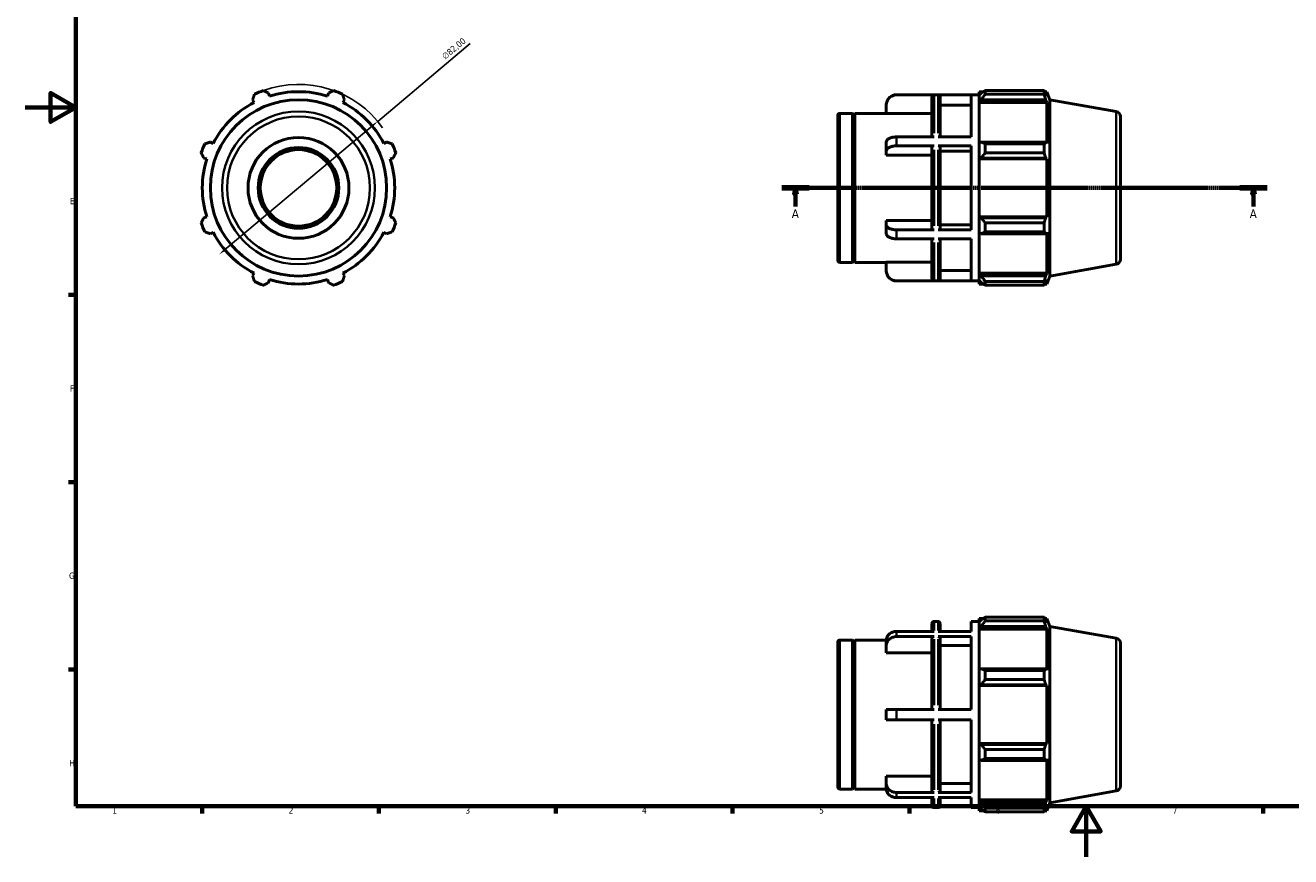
# Model space of a CAD drawing. Header units: millimetres. Extents: x 0 to 931, y 0 to 642.
# Tile 1 of 4: x 0 to 502, y 0 to 330. Entities that reach past the tile are written whole.
import ezdxf

# ---------------------------------------------------------------- set-up
doc = ezdxf.new("R2010")
doc.units = ezdxf.units.MM
doc.linetypes.add('CHAIN', pattern=[0.7087, 0.4724, -0.0591, 0.1181, -0.0591])
for name, color, linetype, lineweight in [('Border (ISO)', 7, 'Continuous', 70), ('Dimension (ISO)', 7, 'Continuous', 25), ('Section Line (ISO)', 7, 'CHAIN', 70), ('Visible (ISO)', 7, 'Continuous', 50), ('Visible Narrow (ISO)', 7, 'Continuous', 35)]:
    doc.layers.add(name, color=color, linetype=linetype, lineweight=lineweight)
doc.styles.add('Label Text (ISO)', font='tahoma.ttf')
doc.styles.add('Note Text (ISO)', font='tahoma.ttf')
doc.dimstyles.new('Default (ISO)', dxfattribs={"dimtxt": 2.5, "dimasz": 2.5, "dimexe": 3.175, "dimexo": 0, "dimgap": 0.762, "dimtad": 1, "dimrnd": 1e-08, "dimzin": 0, "dimtxsty": 'Note Text (ISO)', "dimcen": 0.09, "dimdle": 10, "dimclrd": 256, "dimclre": 256, "dimclrt": 232, "dimazin": 0, "dimtfac": 1.40208, "dimtmove": 0, "dimatfit": 3, "dimfxl": 1, "dimtolj": 1, "dimtzin": 0, "dimlwd": -1, "dimlwe": -1, "dimarcsym": 0})

# ---------------------------------------------------------------- blocks, each defined once
blk = doc.blocks.new('Borders Default Border')
at = {"layer": 'Border (ISO)'}
for p, q in [((20, 222.75), (17.1, 222.75)), ((20, 148.5), (17.1, 148.5)), ((20, 74.25), (17.1, 74.25)), ((70.08, 20), (70.08, 17.1)), ((140.17, 20), (140.17, 17.1)), ((210.25, 20), (210.25, 17.1)), ((280.33, 20), (280.33, 17.1)), ((350.42, 20), (350.42, 17.1)), ((490.58, 20), (490.58, 17.1))]:
    blk.add_line(p, q, dxfattribs=at)
at = {"layer": 'Border (ISO)', "flags": 128}
for points in [[(20, 20), (20, 574), (821, 574), (821, 20), (20, 20)], [(0, 297), (20, 297), (10, 302.77), (10, 291.23), (20, 297)], [(420.5, 0), (420.5, 20), (414.73, 10), (426.27, 10), (420.5, 20)]]:
    blk.add_lwpolyline(points, dxfattribs=at)
at = {"layer": 'Border (ISO)', "color": 232, "true_color": 0xca0064, "char_height": 2.5, "attachment_point": 7, "style": 'Note Text (ISO)'}
for s, insert in [('E', (17.64, 258.63)), ('F', (17.7, 184.38)), ('G', (17.31, 110.08)), ('H', (17.44, 35.88)), ('1', (34.48, 17.1)), ('2', (104.37, 17.1)), ('3', (174.43, 17.05)), ('4', (244.42, 17.1)), ('5', (314.64, 17.05)), ('6', (384.66, 17.05)), ('7', (454.77, 17.1))]:
    blk.add_mtext(s, dxfattribs=dict(at, insert=insert))
blk = doc.blocks.new('2dTransSection0')
at = {"layer": 'Section Line (ISO)', "linetype": 'CHAIN'}
blk.add_line((299.83, 265.11), (492.23, 265.11), dxfattribs=at)
at = {"layer": 'Section Line (ISO)', "linetype": 'Continuous', "lineweight": 140}
for p, q in [((299.83, 265.11), (310.73, 265.11)), ((481.33, 265.11), (492.23, 265.11))]:
    blk.add_line(p, q, dxfattribs=at)
at = {"layer": 'Section Line (ISO)', "linetype": 'Continuous'}
for p, q in [((305.28, 265.11), (304.78, 262.61)), ((304.78, 262.61), (305.78, 262.61)), ((305.28, 262.61), (305.28, 265.11)), ((305.78, 262.61), (305.28, 265.11)), ((305.28, 257.71), (305.28, 262.61)), ((486.78, 265.11), (486.28, 262.61)), ((486.28, 262.61), (487.28, 262.61)), ((486.78, 262.61), (486.78, 265.11)), ((487.28, 262.61), (486.78, 265.11)), ((486.78, 257.71), (486.78, 262.61))]:
    blk.add_line(p, q, dxfattribs=at)
at = {"layer": 'Section Line (ISO)', "linetype": 'Continuous', "flags": 128}
for points in [[(305.78, 262.61), (305.28, 265.11), (304.78, 262.61), (305.78, 262.61)], [(487.28, 262.61), (486.78, 265.11), (486.28, 262.61), (487.28, 262.61)]]:
    blk.add_lwpolyline(points, dxfattribs=at)
at = {"layer": 'Section Line (ISO)'}
for points in [[(305.78, 262.61), (305.28, 265.11), (304.78, 262.61), (305.78, 262.61)], [(487.28, 262.61), (486.78, 265.11), (486.28, 262.61), (487.28, 262.61)]]:
    blk.add_solid(points, dxfattribs=at)
at = {"layer": 'Section Line (ISO)', "char_height": 3.5, "attachment_point": 7, "style": 'Label Text (ISO)'}
for insert in [(303.79, 253.11), (485.29, 253.11)]:
    blk.add_mtext('A', dxfattribs=dict(at, insert=insert))
blk = doc.blocks.new('*D7')
at = {"layer": 'Defpoints', "color": 0, "transparency": 16777216}
for p in [(139.68, 291.47), (76.88, 238.74)]:
    blk.add_point(p, dxfattribs=at)
at = {"layer": 'Dimension (ISO)', "transparency": 16777216}
for p, q in [((139.68, 291.47), (176.35, 322.27)), ((78.8, 240.35), (137.77, 289.86))]:
    blk.add_line(p, q, dxfattribs=at)
blk.add_arc((108.28, 265.11), 41, 35.5833, 109.792, dxfattribs=at)
for points in [[(137.5, 290.18), (138.03, 289.55), (139.68, 291.47)], [(78.53, 240.67), (79.07, 240.03), (76.88, 238.74)]]:
    blk.add_solid(points, dxfattribs=at)
at = {"layer": 'Dimension (ISO)', "color": 232, "true_color": 0xca0064, "transparency": 16777216, "insert": (164.8, 317.76), "char_height": 2.5, "attachment_point": 1, "rotation": 40.0203, "style": 'Note Text (ISO)'}
blk.add_mtext('\\A1;∅82,00', dxfattribs=at)

msp = doc.modelspace()

# ---------------------------------------------------------------- linework, layer by layer
at = {"layer": 'Visible (ISO)'}
for p, q in [((96.815, 301.472), (96.446, 302.645)), ((120.117, 302.645), (119.747, 301.472)), ((345.331, 302.007), (378.031, 302.007)), ((360.165, 301.95), (345.331, 301.95)), ((359.365, 285.303), (359.365, 301.148)), ((374.831, 301.95), (361.765, 301.95)), ((362.565, 301.148), (362.565, 285.303)), ((374.831, 285.303), (374.831, 301.95)), ((378.031, 303.237), (378.031, 301.863)), ((378.031, 303.237), (379.777, 303.237)), ((378.851, 302.645), (378.031, 301.863)), ((378.031, 299.292), (378.031, 301.863)), ((380.491, 303.685), (380.491, 302.202)), ((380.491, 303.685), (403.825, 303.685)), ((403.825, 302.202), (380.491, 302.202)), ((403.825, 302.202), (403.825, 303.685)), ((404.085, 303.237), (404.869, 303.237)), ((404.869, 301.472), (404.421, 302.645)), ((406.031, 300.044), (404.869, 303.237)), ((404.869, 301.472), (404.869, 303.237)), ((90.107, 300.019), (90.675, 298.928)), ((125.888, 298.928), (126.456, 300.019)), ((341.231, 297.842), (341.231, 297.907)), ((341.231, 294.555), (341.231, 297.842)), ((374.831, 297.842), (362.565, 297.842)), ((378.031, 299.292), (378.851, 300.019)), ((378.031, 298.928), (378.031, 299.292)), ((378.031, 298.928), (378.031, 282.902)), ((378.031, 298.928), (404.869, 298.928)), ((378.851, 300.019), (404.421, 300.019)), ((404.421, 300.019), (404.869, 298.928)), ((404.869, 282.713), (404.869, 298.928)), ((406.031, 230.169), (406.031, 300.044)), ((432.379, 295.398), (406.031, 300.044)), ((322.031, 236.387), (322.031, 293.827)), ((322.831, 294.627), (327.831, 294.627)), ((327.831, 235.587), (327.831, 294.627)), ((328.331, 294.127), (327.831, 294.627)), ((328.331, 294.127), (328.831, 294.627)), ((328.331, 236.087), (328.331, 294.127)), ((328.831, 235.587), (328.831, 294.627)), ((328.831, 294.627), (341.231, 294.627)), ((359.365, 294.555), (341.231, 294.555)), ((434.031, 293.428), (434.031, 236.785)), ((74.46, 282.713), (73.369, 283.281)), ((143.194, 283.281), (142.103, 282.713)), ((341.231, 279.699), (341.231, 283.25)), ((360.165, 285.303), (345.331, 285.303)), ((360.165, 281.753), (345.331, 281.753)), ((359.365, 248.861), (359.365, 281.352)), ((374.831, 285.303), (361.765, 285.303)), ((374.831, 281.753), (361.765, 281.753)), ((362.565, 281.352), (362.565, 248.861)), ((374.831, 248.46), (374.831, 281.753)), ((378.851, 283.281), (378.031, 282.902)), ((378.031, 276.696), (378.031, 282.902)), ((404.421, 283.281), (378.851, 283.281)), ((380.491, 282.569), (380.491, 278.989)), ((380.491, 282.569), (403.825, 282.569)), ((403.825, 278.989), (403.825, 282.569)), ((404.869, 282.713), (404.421, 283.281)), ((70.743, 276.942), (71.916, 276.572)), ((144.647, 276.572), (145.82, 276.942)), ((341.231, 278.056), (341.231, 279.699)), ((359.365, 278.056), (341.231, 278.056)), ((374.831, 279.699), (362.565, 279.699)), ((378.031, 276.696), (378.851, 276.942)), ((378.031, 276.572), (378.031, 276.696)), ((378.031, 276.572), (378.031, 253.641)), ((378.031, 276.572), (404.869, 276.572)), ((378.851, 276.942), (404.421, 276.942)), ((403.825, 278.989), (380.491, 278.989)), ((404.421, 276.942), (404.869, 276.572)), ((404.869, 253.641), (404.869, 276.572)), ((71.916, 253.641), (70.743, 253.271)), ((145.82, 253.271), (144.647, 253.641)), ((341.231, 250.514), (341.231, 252.158)), ((341.231, 252.158), (359.365, 252.158)), ((378.031, 253.517), (378.031, 253.641)), ((378.031, 253.641), (404.869, 253.641)), ((378.851, 253.271), (378.031, 253.517)), ((378.031, 247.311), (378.031, 253.517)), ((404.421, 253.271), (378.851, 253.271)), ((380.491, 251.224), (380.491, 247.644)), ((380.491, 251.224), (403.825, 251.224)), ((403.825, 247.644), (403.825, 251.224)), ((404.869, 253.641), (404.421, 253.271)), ((73.369, 246.932), (74.46, 247.5)), ((142.103, 247.5), (143.194, 246.932)), ((341.231, 246.963), (341.231, 250.514)), ((360.165, 248.46), (345.331, 248.46)), ((374.831, 248.46), (361.765, 248.46)), ((362.565, 250.514), (374.831, 250.514)), ((378.031, 247.311), (378.851, 246.932)), ((378.031, 247.311), (378.031, 231.285)), ((378.851, 246.932), (404.421, 246.932)), ((403.825, 247.644), (380.491, 247.644)), ((404.421, 246.932), (404.869, 247.5)), ((404.869, 231.285), (404.869, 247.5)), ((360.165, 244.91), (345.331, 244.91)), ((359.365, 229.065), (359.365, 244.91)), ((374.831, 244.91), (361.765, 244.91)), ((362.565, 244.91), (362.565, 229.065)), ((374.831, 228.264), (374.831, 244.91)), ((328.331, 236.087), (327.831, 235.587)), ((328.331, 236.087), (328.831, 235.587)), ((90.675, 231.285), (90.107, 230.194)), ((126.456, 230.194), (125.888, 231.285)), ((322.831, 235.587), (327.831, 235.587)), ((328.831, 235.587), (341.231, 235.587)), ((341.231, 232.371), (341.231, 235.658)), ((341.231, 235.658), (359.365, 235.658)), ((341.231, 232.307), (341.231, 232.371)), ((362.565, 232.371), (374.831, 232.371)), ((378.031, 230.921), (378.031, 231.285)), ((378.031, 231.285), (404.869, 231.285)), ((378.031, 228.35), (378.031, 230.921)), ((378.851, 230.194), (378.031, 230.921)), ((404.869, 231.285), (404.421, 230.194)), ((432.379, 234.815), (406.031, 230.169)), ((96.446, 227.568), (96.815, 228.741)), ((119.747, 228.741), (120.117, 227.568)), ((360.165, 228.264), (345.331, 228.264)), ((345.331, 228.207), (378.031, 228.207)), ((374.831, 228.264), (361.765, 228.264)), ((378.031, 228.35), (378.851, 227.568)), ((378.031, 228.35), (378.031, 226.977)), ((378.031, 226.977), (379.777, 226.977)), ((404.421, 230.194), (378.851, 230.194)), ((380.491, 228.011), (380.491, 226.528)), ((380.491, 228.011), (403.825, 228.011)), ((403.825, 226.528), (380.491, 226.528)), ((403.825, 226.528), (403.825, 228.011)), ((404.085, 226.977), (404.869, 226.977)), ((404.421, 227.568), (404.869, 228.741)), ((406.031, 230.169), (404.869, 226.977)), ((404.869, 226.977), (404.869, 228.741)), ((359.365, 89.282), (359.365, 92.45)), ((360.165, 93.25), (361.765, 93.25)), ((362.565, 92.45), (362.565, 89.282)), ((374.831, 89.282), (374.831, 93.25)), ((374.831, 93.25), (378.031, 93.25)), ((378.031, 94.48), (378.031, 93.106)), ((378.031, 94.48), (379.777, 94.48)), ((378.851, 93.888), (378.031, 93.106)), ((378.031, 90.535), (378.031, 93.106)), ((378.031, 90.535), (378.851, 91.262)), ((378.031, 90.171), (378.031, 90.535)), ((378.851, 91.262), (404.421, 91.262)), ((380.491, 94.928), (380.491, 93.445)), ((380.491, 94.928), (403.825, 94.928)), ((403.825, 93.445), (380.491, 93.445)), ((403.825, 93.445), (403.825, 94.928)), ((404.085, 94.48), (404.869, 94.48)), ((404.869, 92.715), (404.421, 93.888)), ((404.421, 91.262), (404.869, 90.171)), ((406.031, 91.287), (404.869, 94.48)), ((404.869, 92.715), (404.869, 94.48)), ((406.031, 21.412), (406.031, 91.287)), ((432.379, 86.641), (406.031, 91.287)), ((322.831, 85.87), (327.831, 85.87)), ((327.831, 26.83), (327.831, 85.87)), ((328.331, 85.37), (327.831, 85.87)), ((328.331, 85.37), (328.831, 85.87)), ((328.331, 27.33), (328.331, 85.37)), ((328.831, 26.83), (328.831, 85.87)), ((328.831, 85.87), (341.235, 85.87)), ((341.231, 83.675), (341.231, 85.725)), ((360.165, 89.282), (345.331, 89.282)), ((360.165, 87.232), (345.331, 87.232)), ((359.365, 58.4), (359.365, 86.538)), ((374.831, 89.282), (361.765, 89.282)), ((374.831, 87.232), (361.765, 87.232)), ((362.565, 86.538), (362.565, 58.4)), ((374.831, 58.4), (374.831, 87.232)), ((378.031, 90.171), (378.031, 74.145)), ((378.031, 90.171), (404.869, 90.171)), ((404.869, 73.956), (404.869, 90.171)), ((322.031, 27.63), (322.031, 85.07)), ((341.231, 80.828), (341.231, 83.675)), ((359.365, 80.828), (341.231, 80.828)), ((374.831, 83.675), (362.565, 83.675)), ((434.031, 84.671), (434.031, 28.028)), ((378.851, 74.524), (378.031, 74.145)), ((378.031, 67.939), (378.031, 74.145)), ((404.421, 74.524), (378.851, 74.524)), ((380.491, 73.812), (380.491, 70.232)), ((380.491, 73.812), (403.825, 73.812)), ((403.825, 70.232), (380.491, 70.232)), ((403.825, 70.232), (403.825, 73.812)), ((404.869, 73.956), (404.421, 74.524)), ((378.031, 67.939), (378.851, 68.185)), ((378.031, 67.816), (378.031, 67.939)), ((378.031, 67.816), (378.031, 44.884)), ((378.031, 67.816), (404.869, 67.816)), ((378.851, 68.185), (404.421, 68.185)), ((404.421, 68.185), (404.869, 67.816)), ((404.869, 44.884), (404.869, 67.816)), ((341.231, 54.3), (341.231, 58.4)), ((360.165, 58.4), (345.331, 58.4)), ((361.765, 58.4), (374.831, 58.4)), ((360.165, 54.3), (345.331, 54.3)), ((359.365, 26.162), (359.365, 54.3)), ((374.831, 54.3), (361.765, 54.3)), ((362.565, 54.3), (362.565, 26.162)), ((374.831, 25.468), (374.831, 54.3)), ((378.031, 44.76), (378.031, 44.884)), ((378.031, 44.884), (404.869, 44.884)), ((378.031, 38.554), (378.031, 44.76)), ((378.851, 44.514), (378.031, 44.76)), ((404.421, 44.514), (378.851, 44.514)), ((380.491, 42.467), (380.491, 38.887)), ((380.491, 42.467), (403.825, 42.467)), ((403.825, 38.887), (403.825, 42.467)), ((404.869, 44.884), (404.421, 44.514)), ((378.031, 38.554), (378.031, 22.528)), ((378.031, 38.554), (378.851, 38.175)), ((378.851, 38.175), (404.421, 38.175)), ((403.825, 38.887), (380.491, 38.887)), ((404.421, 38.175), (404.869, 38.743)), ((404.869, 22.528), (404.869, 38.743)), ((341.231, 29.025), (341.231, 31.871)), ((341.231, 31.871), (359.365, 31.871)), ((322.831, 26.83), (327.831, 26.83)), ((328.331, 27.33), (327.831, 26.83)), ((328.331, 27.33), (328.831, 26.83)), ((328.831, 26.83), (341.235, 26.83)), ((341.231, 26.975), (341.231, 29.025)), ((360.165, 25.468), (345.331, 25.468)), ((374.831, 25.468), (361.765, 25.468)), ((362.565, 29.025), (374.831, 29.025)), ((432.379, 26.058), (406.031, 21.412)), ((360.165, 23.418), (345.331, 23.418)), ((359.365, 20.25), (359.365, 23.418)), ((374.831, 23.418), (361.765, 23.418)), ((362.565, 23.418), (362.565, 20.25)), ((374.831, 19.45), (374.831, 23.418)), ((378.031, 22.164), (378.031, 22.528)), ((378.031, 22.528), (404.869, 22.528)), ((378.031, 19.593), (378.031, 22.164)), ((378.851, 21.437), (378.031, 22.164)), ((404.421, 21.437), (378.851, 21.437)), ((404.869, 22.528), (404.421, 21.437)), ((406.031, 21.412), (404.869, 18.22)), ((360.165, 19.45), (361.765, 19.45)), ((374.831, 19.45), (378.031, 19.45)), ((378.031, 19.593), (378.031, 18.22)), ((378.031, 19.593), (378.851, 18.811)), ((378.031, 18.22), (379.777, 18.22)), ((380.491, 19.254), (380.491, 17.772)), ((380.491, 19.254), (403.825, 19.254)), ((403.825, 17.772), (380.491, 17.772)), ((403.825, 17.772), (403.825, 19.254)), ((404.085, 18.22), (404.869, 18.22)), ((404.421, 18.811), (404.869, 19.984)), ((404.869, 18.22), (404.869, 19.984))]:
    msp.add_line(p, q, dxfattribs=at)
for radius in [34.937, 20, 16, 15.146]:
    msp.add_circle((108.281, 265.107), radius, dxfattribs=at)
for centre, radius, start, end in [((108.281, 265.107), 41, 109.79198, 115.20802), ((108.281, 265.107), 38.13, 72.5, 107.5), ((108.281, 265.107), 41, 64.79198, 70.20802), ((345.331, 297.907), 4.1, 90, 180), ((108.281, 265.107), 38.13, 117.5, 152.5), ((108.281, 265.107), 38.13, 27.5, 62.5), ((322.831, 293.827), 0.8, 90, 180), ((432.031, 293.428), 2, 0, 80), ((108.281, 265.107), 41, 154.79198, 160.20802), ((108.281, 265.107), 41, 19.79198, 25.20802), ((108.281, 265.107), 38.13, 162.5, 197.5), ((108.281, 265.107), 38.13, 342.5, 17.5), ((108.281, 265.107), 41, 199.79198, 205.20802), ((108.281, 265.107), 41, 334.79198, 340.20802), ((108.281, 265.107), 38.13, 207.5, 242.5), ((108.281, 265.107), 38.13, 297.5, 332.5), ((322.831, 236.387), 0.8, 180, 270), ((432.031, 236.785), 2, 280, 0), ((345.331, 232.307), 4.1, 180, 270), ((108.281, 265.107), 41, 244.79198, 250.20802), ((108.281, 265.107), 38.13, 252.5, 287.5), ((108.281, 265.107), 41, 289.79198, 295.20802), ((360.165, 92.45), 0.8, 90, 180), ((361.765, 92.45), 0.8, 0, 90), ((322.831, 85.07), 0.8, 90, 180), ((432.031, 84.671), 2, 0, 80), ((322.831, 27.63), 0.8, 180, 270), ((432.031, 28.028), 2, 280, 0), ((360.165, 20.25), 0.8, 180, 270), ((361.765, 20.25), 0.8, 270, 0)]:
    msp.add_arc(centre, radius, start, end, dxfattribs=at)
for points, weights in [([(90.107, 300.019), (90.456, 301.088), (90.819, 302.202)], [1.00262574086, 1.00172095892, 1]), ([(94.398, 303.685), (95.443, 303.154), (96.446, 302.645)], [1, 1.00172095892, 1.00262574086]), ([(120.117, 302.645), (121.12, 303.154), (122.164, 303.685)], [1.00262574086, 1.00172095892, 1]), ([(125.743, 302.202), (126.107, 301.088), (126.456, 300.019)], [1, 1.00172095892, 1.00262574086]), ([(380.491, 303.685), (379.638, 303.154), (378.851, 302.645)], [1.01215355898, 1.00879793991, 1.00463266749]), ([(378.851, 300.019), (379.638, 301.088), (380.491, 302.202)], [1.00463266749, 1.00879793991, 1.01215355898]), ([(403.825, 303.685), (404.135, 303.154), (404.421, 302.645)], [1, 1.00172095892, 1.00262574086]), ([(404.421, 300.019), (404.135, 301.088), (403.825, 302.202)], [1.00262574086, 1.00172095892, 1]), ([(71.186, 282.569), (72.299, 282.932), (73.369, 283.281)], [1, 1.00172095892, 1.00262574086]), ([(143.194, 283.281), (144.263, 282.932), (145.377, 282.569)], [1.00262574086, 1.00172095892, 1]), ([(380.491, 282.569), (379.638, 282.932), (378.851, 283.281)], [1.01215355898, 1.00879793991, 1.00463266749]), ([(403.825, 282.569), (404.135, 282.932), (404.421, 283.281)], [1, 1.00172095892, 1.00262574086]), ([(70.743, 276.942), (70.234, 277.945), (69.703, 278.989)], [1.00262574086, 1.00172095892, 1]), ([(146.859, 278.989), (146.329, 277.945), (145.82, 276.942)], [1, 1.00172095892, 1.00262574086]), ([(378.851, 276.942), (379.638, 277.945), (380.491, 278.989)], [1.00463266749, 1.00879793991, 1.01215355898]), ([(404.421, 276.942), (404.135, 277.945), (403.825, 278.989)], [1.00262574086, 1.00172095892, 1]), ([(69.703, 251.224), (70.234, 252.268), (70.743, 253.271)], [1, 1.00172095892, 1.00262574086]), ([(145.82, 253.271), (146.329, 252.268), (146.859, 251.224)], [1.00262574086, 1.00172095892, 1]), ([(380.491, 251.224), (379.638, 252.268), (378.851, 253.271)], [1.01215355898, 1.00879793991, 1.00463266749]), ([(403.825, 251.224), (404.135, 252.268), (404.421, 253.271)], [1, 1.00172095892, 1.00262574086]), ([(73.369, 246.932), (72.299, 247.281), (71.186, 247.644)], [1.00262574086, 1.00172095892, 1]), ([(145.377, 247.644), (144.263, 247.281), (143.194, 246.932)], [1, 1.00172095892, 1.00262574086]), ([(378.851, 246.932), (379.638, 247.281), (380.491, 247.644)], [1.00463266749, 1.00879793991, 1.01215355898]), ([(404.421, 246.932), (404.135, 247.281), (403.825, 247.644)], [1.00262574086, 1.00172095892, 1]), ([(90.819, 228.011), (90.456, 229.125), (90.107, 230.194)], [1, 1.00172095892, 1.00262574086]), ([(96.446, 227.568), (95.443, 227.059), (94.398, 226.528)], [1.00262574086, 1.00172095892, 1]), ([(122.164, 226.528), (121.12, 227.059), (120.117, 227.568)], [1, 1.00172095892, 1.00262574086]), ([(126.456, 230.194), (126.107, 229.125), (125.743, 228.011)], [1.00262574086, 1.00172095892, 1]), ([(380.491, 228.011), (379.638, 229.125), (378.851, 230.194)], [1.01215355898, 1.00879793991, 1.00463266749]), ([(378.851, 227.568), (379.638, 227.059), (380.491, 226.528)], [1.00463266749, 1.00879793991, 1.01215355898]), ([(403.825, 228.011), (404.135, 229.125), (404.421, 230.194)], [1, 1.00172095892, 1.00262574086]), ([(404.421, 227.568), (404.135, 227.059), (403.825, 226.528)], [1.00262574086, 1.00172095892, 1]), ([(380.491, 94.928), (379.638, 94.397), (378.851, 93.888)], [1.01215355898, 1.00879793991, 1.00463266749]), ([(378.851, 91.262), (379.638, 92.331), (380.491, 93.445)], [1.00463266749, 1.00879793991, 1.01215355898]), ([(403.825, 94.928), (404.135, 94.397), (404.421, 93.888)], [1, 1.00172095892, 1.00262574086]), ([(404.421, 91.262), (404.135, 92.331), (403.825, 93.445)], [1.00262574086, 1.00172095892, 1]), ([(380.491, 73.812), (379.638, 74.175), (378.851, 74.524)], [1.01215355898, 1.00879793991, 1.00463266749]), ([(378.851, 68.185), (379.638, 69.188), (380.491, 70.232)], [1.00463266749, 1.00879793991, 1.01215355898]), ([(403.825, 73.812), (404.135, 74.175), (404.421, 74.524)], [1, 1.00172095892, 1.00262574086]), ([(404.421, 68.185), (404.135, 69.188), (403.825, 70.232)], [1.00262574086, 1.00172095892, 1]), ([(380.491, 42.467), (379.638, 43.511), (378.851, 44.514)], [1.01215355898, 1.00879793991, 1.00463266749]), ([(403.825, 42.467), (404.135, 43.511), (404.421, 44.514)], [1, 1.00172095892, 1.00262574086]), ([(378.851, 38.175), (379.638, 38.524), (380.491, 38.887)], [1.00463266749, 1.00879793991, 1.01215355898]), ([(404.421, 38.175), (404.135, 38.524), (403.825, 38.887)], [1.00262574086, 1.00172095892, 1]), ([(380.491, 19.254), (379.638, 20.368), (378.851, 21.437)], [1.01215355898, 1.00879793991, 1.00463266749]), ([(403.825, 19.254), (404.135, 20.368), (404.421, 21.437)], [1, 1.00172095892, 1.00262574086]), ([(378.851, 18.811), (379.638, 18.302), (380.491, 17.772)], [1.00463266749, 1.00879793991, 1.01215355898]), ([(404.421, 18.811), (404.135, 18.302), (403.825, 17.772)], [1.00262574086, 1.00172095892, 1])]:
    msp.add_rational_spline(points, weights, degree=2, dxfattribs=at)
for points, knots in [([(341.231, 297.842), (341.231, 298.096), (341.256, 298.373), (341.364, 298.916), (341.447, 299.181), (341.641, 299.649), (341.769, 299.896), (342.076, 300.355), (342.254, 300.569), (342.612, 300.927), (342.825, 301.105), (343.284, 301.411), (343.529, 301.54), (343.997, 301.734), (344.261, 301.817), (344.802, 301.925), (345.078, 301.95), (345.331, 301.95)], [-0.60773247, -0.60773247, -0.60773247, -0.60773247, -0.53164551, -0.53164551, -0.45555856, -0.45555856, -0.37955732, -0.37955732, -0.30355608, -0.30355608, -0.22763702, -0.22763702, -0.15171797, -0.15171797, -0.07585898, -0.07585898, 0, 0, 0, 0]), ([(359.365, 301.148), (359.365, 301.247), (359.388, 301.364), (359.463, 301.546), (359.529, 301.645), (359.669, 301.785), (359.767, 301.851), (359.95, 301.926), (360.066, 301.95), (360.165, 301.95)], [0.35572023, 0.35572023, 0.35572023, 0.35572023, 0.38540215, 0.38540215, 0.41505897, 0.41505897, 0.4446868, 0.4446868, 0.47429123, 0.47429123, 0.47429123, 0.47429123]), ([(361.765, 301.95), (361.863, 301.95), (361.979, 301.926), (362.162, 301.851), (362.26, 301.785), (362.4, 301.645), (362.466, 301.546), (362.541, 301.364), (362.565, 301.247), (362.565, 301.148)], [0, 0, 0, 0, 0.02960443, 0.02960443, 0.05923226, 0.05923226, 0.08888908, 0.08888908, 0.118571, 0.118571, 0.118571, 0.118571]), ([(345.331, 285.303), (345.078, 285.303), (344.802, 285.291), (344.261, 285.237), (343.997, 285.196), (343.529, 285.099), (343.284, 285.034), (342.825, 284.881), (342.612, 284.792), (342.254, 284.613), (342.076, 284.506), (341.769, 284.276), (341.641, 284.153), (341.447, 283.919), (341.364, 283.786), (341.256, 283.515), (341.231, 283.377), (341.231, 283.25)], [0, 0, 0, 0, 0.07585898, 0.07585898, 0.15171797, 0.15171797, 0.22763702, 0.22763702, 0.30355608, 0.30355608, 0.37955732, 0.37955732, 0.45555856, 0.45555856, 0.53164551, 0.53164551, 0.60773247, 0.60773247, 0.60773247, 0.60773247]), ([(341.231, 279.699), (341.231, 279.826), (341.256, 279.964), (341.364, 280.236), (341.447, 280.368), (341.641, 280.603), (341.769, 280.726), (342.076, 280.955), (342.254, 281.062), (342.612, 281.241), (342.825, 281.33), (343.284, 281.484), (343.529, 281.548), (343.997, 281.645), (344.261, 281.686), (344.802, 281.74), (345.078, 281.753), (345.331, 281.753)], [-0.60773247, -0.60773247, -0.60773247, -0.60773247, -0.53164551, -0.53164551, -0.45555856, -0.45555856, -0.37955732, -0.37955732, -0.30355608, -0.30355608, -0.22763702, -0.22763702, -0.15171797, -0.15171797, -0.07585898, -0.07585898, 0, 0, 0, 0]), ([(360.165, 281.753), (360.066, 281.753), (359.95, 281.741), (359.767, 281.703), (359.669, 281.67), (359.529, 281.6), (359.463, 281.551), (359.388, 281.46), (359.365, 281.402), (359.365, 281.352)], [0, 0, 0, 0, 0.02960443, 0.02960443, 0.05923226, 0.05923226, 0.08888908, 0.08888908, 0.118571, 0.118571, 0.118571, 0.118571]), ([(362.565, 281.352), (362.565, 281.402), (362.541, 281.46), (362.466, 281.551), (362.4, 281.6), (362.26, 281.67), (362.162, 281.703), (361.979, 281.741), (361.863, 281.753), (361.765, 281.753)], [-0.118571, -0.118571, -0.118571, -0.118571, -0.08888908, -0.08888908, -0.05923226, -0.05923226, -0.02960443, -0.02960443, 0, 0, 0, 0]), ([(345.331, 248.46), (345.078, 248.46), (344.802, 248.473), (344.261, 248.527), (343.997, 248.568), (343.529, 248.665), (343.284, 248.729), (342.825, 248.883), (342.612, 248.972), (342.254, 249.151), (342.076, 249.258), (341.769, 249.487), (341.641, 249.61), (341.447, 249.845), (341.364, 249.977), (341.256, 250.249), (341.231, 250.387), (341.231, 250.514)], [0, 0, 0, 0, 0.07585898, 0.07585898, 0.15171797, 0.15171797, 0.22763702, 0.22763702, 0.30355608, 0.30355608, 0.37955732, 0.37955732, 0.45555856, 0.45555856, 0.53164551, 0.53164551, 0.60773247, 0.60773247, 0.60773247, 0.60773247]), ([(341.231, 246.963), (341.231, 246.836), (341.256, 246.698), (341.364, 246.427), (341.447, 246.294), (341.641, 246.06), (341.769, 245.937), (342.076, 245.707), (342.254, 245.6), (342.612, 245.421), (342.825, 245.332), (343.284, 245.179), (343.529, 245.114), (343.997, 245.017), (344.261, 244.976), (344.802, 244.922), (345.078, 244.91), (345.331, 244.91)], [-0.60773247, -0.60773247, -0.60773247, -0.60773247, -0.53164551, -0.53164551, -0.45555856, -0.45555856, -0.37955732, -0.37955732, -0.30355608, -0.30355608, -0.22763702, -0.22763702, -0.15171797, -0.15171797, -0.07585898, -0.07585898, 0, 0, 0, 0]), ([(359.365, 248.861), (359.365, 248.812), (359.388, 248.753), (359.463, 248.662), (359.529, 248.613), (359.669, 248.543), (359.767, 248.51), (359.95, 248.472), (360.066, 248.46), (360.165, 248.46)], [-0.118571, -0.118571, -0.118571, -0.118571, -0.08888908, -0.08888908, -0.05923226, -0.05923226, -0.02960443, -0.02960443, 0, 0, 0, 0]), ([(361.765, 248.46), (361.863, 248.46), (361.979, 248.472), (362.162, 248.51), (362.26, 248.543), (362.4, 248.613), (362.466, 248.662), (362.541, 248.753), (362.565, 248.812), (362.565, 248.861)], [0, 0, 0, 0, 0.02960443, 0.02960443, 0.05923226, 0.05923226, 0.08888908, 0.08888908, 0.118571, 0.118571, 0.118571, 0.118571]), ([(345.331, 228.264), (345.078, 228.264), (344.802, 228.288), (344.261, 228.396), (343.997, 228.479), (343.529, 228.673), (343.284, 228.802), (342.825, 229.108), (342.612, 229.286), (342.254, 229.645), (342.076, 229.858), (341.769, 230.317), (341.641, 230.564), (341.447, 231.032), (341.364, 231.298), (341.256, 231.84), (341.231, 232.117), (341.231, 232.371)], [0, 0, 0, 0, 0.07585898, 0.07585898, 0.15171797, 0.15171797, 0.22763702, 0.22763702, 0.30355608, 0.30355608, 0.37955732, 0.37955732, 0.45555856, 0.45555856, 0.53164551, 0.53164551, 0.60773247, 0.60773247, 0.60773247, 0.60773247]), ([(359.365, 229.065), (359.365, 228.966), (359.388, 228.849), (359.463, 228.667), (359.529, 228.568), (359.669, 228.428), (359.767, 228.362), (359.95, 228.287), (360.066, 228.264), (360.165, 228.264)], [-0.118571, -0.118571, -0.118571, -0.118571, -0.08888908, -0.08888908, -0.05923226, -0.05923226, -0.02960443, -0.02960443, 0, 0, 0, 0]), ([(361.765, 228.264), (361.863, 228.264), (361.979, 228.287), (362.162, 228.362), (362.26, 228.428), (362.4, 228.568), (362.466, 228.667), (362.541, 228.849), (362.565, 228.966), (362.565, 229.065)], [0, 0, 0, 0, 0.02960443, 0.02960443, 0.05923226, 0.05923226, 0.08888908, 0.08888908, 0.118571, 0.118571, 0.118571, 0.118571]), ([(345.331, 89.282), (345.078, 89.282), (344.802, 89.26), (344.261, 89.167), (343.997, 89.095), (343.529, 88.927), (343.284, 88.816), (342.825, 88.55), (342.612, 88.396), (342.254, 88.086), (342.076, 87.901), (341.769, 87.503), (341.641, 87.29), (341.447, 86.884), (341.364, 86.654), (341.256, 86.184), (341.231, 85.944), (341.231, 85.725)], [0, 0, 0, 0, 0.07585898, 0.07585898, 0.15171797, 0.15171797, 0.22763702, 0.22763702, 0.30355608, 0.30355608, 0.37955732, 0.37955732, 0.45555856, 0.45555856, 0.53164551, 0.53164551, 0.60773247, 0.60773247, 0.60773247, 0.60773247]), ([(341.231, 83.675), (341.231, 83.894), (341.256, 84.134), (341.364, 84.604), (341.447, 84.834), (341.641, 85.24), (341.769, 85.453), (342.076, 85.851), (342.254, 86.036), (342.612, 86.346), (342.825, 86.5), (343.284, 86.766), (343.529, 86.877), (343.997, 87.045), (344.261, 87.117), (344.802, 87.21), (345.078, 87.232), (345.331, 87.232)], [-0.60773247, -0.60773247, -0.60773247, -0.60773247, -0.53164551, -0.53164551, -0.45555856, -0.45555856, -0.37955732, -0.37955732, -0.30355608, -0.30355608, -0.22763702, -0.22763702, -0.15171797, -0.15171797, -0.07585898, -0.07585898, 0, 0, 0, 0]), ([(360.165, 87.232), (360.066, 87.232), (359.95, 87.212), (359.767, 87.146), (359.669, 87.089), (359.529, 86.968), (359.463, 86.883), (359.388, 86.724), (359.365, 86.623), (359.365, 86.538)], [0, 0, 0, 0, 0.02960443, 0.02960443, 0.05923226, 0.05923226, 0.08888908, 0.08888908, 0.118571, 0.118571, 0.118571, 0.118571]), ([(362.565, 86.538), (362.565, 86.623), (362.541, 86.724), (362.466, 86.883), (362.4, 86.968), (362.26, 87.089), (362.162, 87.146), (361.979, 87.212), (361.863, 87.232), (361.765, 87.232)], [-0.118571, -0.118571, -0.118571, -0.118571, -0.08888908, -0.08888908, -0.05923226, -0.05923226, -0.02960443, -0.02960443, 0, 0, 0, 0]), ([(345.331, 58.4), (345.078, 58.4), (344.802, 58.4), (344.261, 58.4), (343.997, 58.4), (343.529, 58.4), (343.284, 58.4), (342.825, 58.4), (342.612, 58.4), (342.254, 58.4), (342.076, 58.4), (341.769, 58.4), (341.641, 58.4), (341.447, 58.4), (341.364, 58.4), (341.256, 58.4), (341.231, 58.4), (341.231, 58.4)], [0, 0, 0, 0, 0.07585898, 0.07585898, 0.15171797, 0.15171797, 0.22763702, 0.22763702, 0.30355608, 0.30355608, 0.37955732, 0.37955732, 0.45555856, 0.45555856, 0.53164551, 0.53164551, 0.60773247, 0.60773247, 0.60773247, 0.60773247]), ([(341.231, 54.3), (341.231, 54.3), (341.256, 54.3), (341.364, 54.3), (341.447, 54.3), (341.641, 54.3), (341.769, 54.3), (342.076, 54.3), (342.254, 54.3), (342.612, 54.3), (342.825, 54.3), (343.284, 54.3), (343.529, 54.3), (343.997, 54.3), (344.261, 54.3), (344.802, 54.3), (345.078, 54.3), (345.331, 54.3)], [-0.60773247, -0.60773247, -0.60773247, -0.60773247, -0.53164551, -0.53164551, -0.45555856, -0.45555856, -0.37955732, -0.37955732, -0.30355608, -0.30355608, -0.22763702, -0.22763702, -0.15171797, -0.15171797, -0.07585898, -0.07585898, 0, 0, 0, 0]), ([(345.331, 25.468), (345.078, 25.468), (344.802, 25.489), (344.261, 25.583), (343.997, 25.654), (343.529, 25.822), (343.284, 25.934), (342.825, 26.199), (342.612, 26.353), (342.254, 26.664), (342.076, 26.848), (341.769, 27.246), (341.641, 27.46), (341.447, 27.865), (341.364, 28.095), (341.256, 28.565), (341.231, 28.805), (341.231, 29.025)], [0, 0, 0, 0, 0.07585898, 0.07585898, 0.15171797, 0.15171797, 0.22763702, 0.22763702, 0.30355608, 0.30355608, 0.37955732, 0.37955732, 0.45555856, 0.45555856, 0.53164551, 0.53164551, 0.60773247, 0.60773247, 0.60773247, 0.60773247]), ([(341.231, 26.975), (341.231, 26.755), (341.256, 26.515), (341.364, 26.045), (341.447, 25.815), (341.641, 25.41), (341.769, 25.196), (342.076, 24.798), (342.254, 24.614), (342.612, 24.303), (342.825, 24.149), (343.284, 23.884), (343.529, 23.772), (343.997, 23.604), (344.261, 23.533), (344.802, 23.439), (345.078, 23.418), (345.331, 23.418)], [-0.60773247, -0.60773247, -0.60773247, -0.60773247, -0.53164551, -0.53164551, -0.45555856, -0.45555856, -0.37955732, -0.37955732, -0.30355608, -0.30355608, -0.22763702, -0.22763702, -0.15171797, -0.15171797, -0.07585898, -0.07585898, 0, 0, 0, 0]), ([(359.365, 26.162), (359.365, 26.076), (359.388, 25.975), (359.463, 25.817), (359.529, 25.731), (359.669, 25.61), (359.767, 25.553), (359.95, 25.488), (360.066, 25.468), (360.165, 25.468)], [-0.118571, -0.118571, -0.118571, -0.118571, -0.08888908, -0.08888908, -0.05923226, -0.05923226, -0.02960443, -0.02960443, 0, 0, 0, 0]), ([(361.765, 25.468), (361.863, 25.468), (361.979, 25.488), (362.162, 25.553), (362.26, 25.61), (362.4, 25.731), (362.466, 25.817), (362.541, 25.975), (362.565, 26.076), (362.565, 26.162)], [0, 0, 0, 0, 0.02960443, 0.02960443, 0.05923226, 0.05923226, 0.08888908, 0.08888908, 0.118571, 0.118571, 0.118571, 0.118571])]:
    msp.add_open_spline(points, degree=3, knots=knots, dxfattribs=at)
at = {"layer": 'Visible Narrow (ISO)'}
for p, q in [((345.331, 302.006), (345.331, 301.955)), ((360.165, 301.813), (360.165, 286.726)), ((361.765, 286.726), (361.765, 301.813)), ((322.831, 294.263), (322.831, 235.95)), ((432.379, 235.188), (432.379, 295.025)), ((345.331, 285.131), (345.331, 281.935)), ((360.165, 280.194), (360.165, 250.019)), ((361.765, 250.019), (361.765, 280.194)), ((345.331, 248.278), (345.331, 245.082)), ((360.165, 243.487), (360.165, 228.4)), ((361.765, 228.4), (361.765, 243.487)), ((345.331, 228.258), (345.331, 228.207)), ((360.165, 93.24), (360.165, 89.662)), ((361.765, 89.662), (361.765, 93.24)), ((322.831, 85.506), (322.831, 27.193)), ((345.331, 89.189), (345.331, 87.343)), ((360.165, 86.253), (360.165, 60.121)), ((361.765, 60.121), (361.765, 86.253)), ((432.379, 26.431), (432.379, 86.268)), ((345.331, 58.195), (345.331, 54.504)), ((360.165, 52.578), (360.165, 26.446)), ((361.765, 26.446), (361.765, 52.578)), ((345.331, 25.356), (345.331, 23.511)), ((360.165, 23.037), (360.165, 19.46)), ((361.765, 19.46), (361.765, 23.037))]:
    msp.add_line(p, q, dxfattribs=at)
for radius in [30.291, 28.322]:
    msp.add_circle((108.281, 265.107), radius, dxfattribs=at)

# ---------------------------------------------------------------- block references
msp.add_blockref('Borders Default Border', (0, 0))
at = {"layer": 'Section Line (ISO)'}
msp.add_blockref('2dTransSection0', (0, 0), dxfattribs=at)

# ---------------------------------------------------------------- dimensions: what is measured, and where the dimension line sits
at = {"layer": 'Dimension (ISO)'}
dim = msp.add_diameter_dim_2p(p1=(76.883, 238.741), p2=(139.68, 291.472), dimstyle='Default (ISO)', override={"dimdec": 2, "dimlfac": 1, "dimtp": 0, "dimtm": 0, "dimtdec": 2, "dimatfit": 2}, dxfattribs=at)
dim.commit()
dim.dimension.update_dxf_attribs({"geometry": '*D7', "text_midpoint": (171.563, 318.244), "dimtype": 163})

doc.saveas('drawing.dxf')
